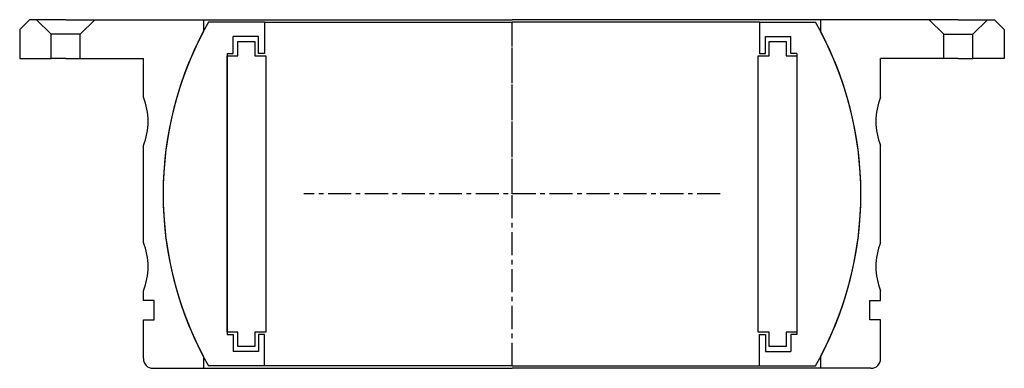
# Model space of a CAD drawing. Extents: x -102 to 102, y -36 to 36.
import ezdxf

# ---------------------------------------------------------------- set-up
doc = ezdxf.new("R2010")
doc.units = 0
doc.header["$LTSCALE"] = 0.15
doc.linetypes.add('CENTER', pattern=[50.8, 31.75, -6.35, 6.35, -6.35])
doc.layers.get('0').update_dxf_attribs({"linetype": 'CONTINUOUS'})
doc.layers.add('CENTER', color=9, linetype='CENTER')

# ---------------------------------------------------------------- blocks, each defined once
blk = doc.blocks.new('7T4-0-B')
at = {"linetype": 'Continuous'}
for p, q in [((-99.6, 36), (-101.6, 34)), ((-98.1, 36), (-99.6, 36)), ((-92.1, 36), (-98.1, 36)), ((-98.1, 36), (-95.1, 33)), ((-92.1, 36), (-86.1, 36)), ((-86.1, 36), (-89.1, 33)), ((-86.1, 36), (-63.7, 36)), ((-63.7, 36), (-63.7, 33.56)), ((86.1, 36), (63.7, 36)), ((63.7, 36), (63.7, 33.56)), ((92.1, 36), (86.1, 36)), ((86.1, 36), (89.1, 33)), ((92.1, 36), (98.1, 36)), ((98.1, 36), (95.1, 33)), ((98.1, 36), (99.6, 36)), ((99.6, 36), (101.6, 34)), ((-101.6, 34), (-101.6, 28)), ((-89.1, 33), (-95.1, 33)), ((-95.1, 28), (-95.1, 33)), ((-89.1, 28), (-89.1, 33)), ((89.1, 28), (89.1, 33)), ((89.1, 33), (95.1, 33)), ((95.1, 28), (95.1, 33)), ((101.6, 34), (101.6, 28)), ((-101.6, 28), (-95.1, 28)), ((-92.1, 28), (-95.1, 28)), ((-92.1, 28), (-89.1, 28)), ((-89.1, 28), (-76.08, 28)), ((89.1, 28), (76.08, 28)), ((92.1, 28), (89.1, 28)), ((92.1, 28), (95.1, 28)), ((101.6, 28), (95.1, 28)), ((-63.7, -33.56), (-63.7, -36)), ((63.7, -33.56), (63.7, -36)), ((-74.08, -36), (-63.7, -36)), ((74.08, -36), (63.7, -36))]:
    blk.add_line(p, q, dxfattribs=at)
for p, q in [((-63.7, 36), (0, 36)), ((63.7, 36), (0, 36)), ((-76.08, 20), (-76.08, 28)), ((76.08, 20), (76.08, 28)), ((-76.08, -10), (-76.08, 10)), ((76.08, -10), (76.08, 10)), ((-76.08, -22), (-76.08, -20)), ((76.08, -22), (76.08, -20)), ((-73.83, -22), (-76.08, -22)), ((-73.83, -26), (-73.83, -22)), ((73.83, -26), (73.83, -22)), ((73.83, -22), (76.08, -22)), ((-76.08, -34), (-76.08, -26)), ((-76.08, -26), (-73.83, -26)), ((76.08, -26), (73.83, -26)), ((76.08, -34), (76.08, -26)), ((-63.7, -36), (0, -36)), ((63.7, -36), (0, -36))]:
    blk.add_line(p, q)
for centre, radius, start, end in [((0, 0), 72, 152.2174, 207.7826), ((0, 0), 72, 332.2174, 27.7826), ((-88.08, 15), 13, 337.3801, 22.6199), ((88.08, 15), 13, 157.3801, 202.6199), ((-88.08, -15), 13, 337.3801, 22.6199), ((88.08, -15), 13, 157.3801, 202.6199)]:
    blk.add_arc(centre, radius, start, end)
for centre, start, end in [((-74.08, -34), 180, 270), ((74.08, -34), 270, 0)]:
    blk.add_arc(centre, 2, start, end, dxfattribs=at)
at = {"layer": 'CENTER'}
blk.add_line((0, 0), (0, 36), dxfattribs=at)
blk = doc.blocks.new('7T4-0-C')
for p, q in [((-51.05, 35.5), (-62.64, 35.5)), ((-51.05, 35.5), (-51.05, 29)), ((-51.05, 35.5), (0, 35.5)), ((51.05, 35.5), (0, 35.5)), ((51.05, 35.5), (51.05, 29)), ((51.05, 35.5), (62.64, 35.5)), ((-52.3, 32.5), (-57.55, 32.5)), ((-57.55, 29), (-57.55, 32.5)), ((-56.55, 31.5), (-53.05, 31.5)), ((-56.55, 28.5), (-56.55, 31.5)), ((-53.05, 31.5), (-53.05, 28.5)), ((-52.3, 29), (-52.3, 32.5)), ((52.3, 32.5), (57.55, 32.5)), ((52.3, 29), (52.3, 32.5)), ((53.05, 28.5), (53.05, 31.5)), ((53.05, 31.5), (56.55, 31.5)), ((56.55, 31.5), (56.55, 28.5)), ((57.55, 29), (57.55, 32.5)), ((-58.8, 29), (-58.8, -29)), ((-58.8, 29), (-57.55, 29)), ((-58.8, 28.5), (-56.55, 28.5)), ((-58.8, -28.5), (-58.8, 28.5)), ((-53.05, 28.5), (-50.8, 28.5)), ((-51.05, 29), (-52.3, 29)), ((-50.8, 28.5), (-50.8, -28.5)), ((50.8, -28.5), (50.8, 28.5)), ((50.8, 28.5), (53.05, 28.5)), ((51.05, 29), (52.3, 29)), ((56.55, 28.5), (58.8, 28.5)), ((58.8, 29), (57.55, 29)), ((58.8, 29), (58.8, -29)), ((58.8, 28.5), (58.8, -28.5)), ((-56.55, -28.5), (-58.8, -28.5)), ((-58.8, -29), (-57.55, -29)), ((-57.55, -29), (-57.55, -32.5)), ((-56.55, -31.5), (-56.55, -28.5)), ((-50.8, -28.5), (-53.05, -28.5)), ((-53.05, -28.5), (-53.05, -31.5)), ((-52.3, -29), (-52.3, -32.5)), ((-51.05, -29), (-52.3, -29)), ((-51.05, -35.5), (-51.05, -29)), ((53.05, -28.5), (50.8, -28.5)), ((51.05, -35.5), (51.05, -29)), ((51.05, -29), (52.3, -29)), ((52.3, -29), (52.3, -32.5)), ((53.05, -31.5), (53.05, -28.5)), ((56.55, -28.5), (56.55, -31.5)), ((58.8, -28.5), (56.55, -28.5)), ((57.55, -29), (57.55, -32.5)), ((58.8, -29), (57.55, -29)), ((-52.3, -32.5), (-57.55, -32.5)), ((-53.05, -31.5), (-56.55, -31.5)), ((52.3, -32.5), (57.55, -32.5)), ((56.55, -31.5), (53.05, -31.5)), ((-51.05, -35.5), (-62.64, -35.5)), ((0, -35.5), (-51.05, -35.5)), ((0, -35.5), (51.05, -35.5)), ((51.05, -35.5), (62.64, -35.5))]:
    blk.add_line(p, q)
for start, end in [(150.4584, 209.5416), (330.4584, 29.5416)]:
    blk.add_arc((0, 0), 72, start, end)
at = {"layer": 'CENTER'}
for p, q in [((0, -35.5), (0, 35.5)), ((42.99, 0), (-42.99, 0))]:
    blk.add_line(p, q, dxfattribs=at)

msp = doc.modelspace()

# ---------------------------------------------------------------- block references
for name in ['7T4-0-B', '7T4-0-C']:
    msp.add_blockref(name, (0, 0))

doc.saveas('drawing.dxf')
